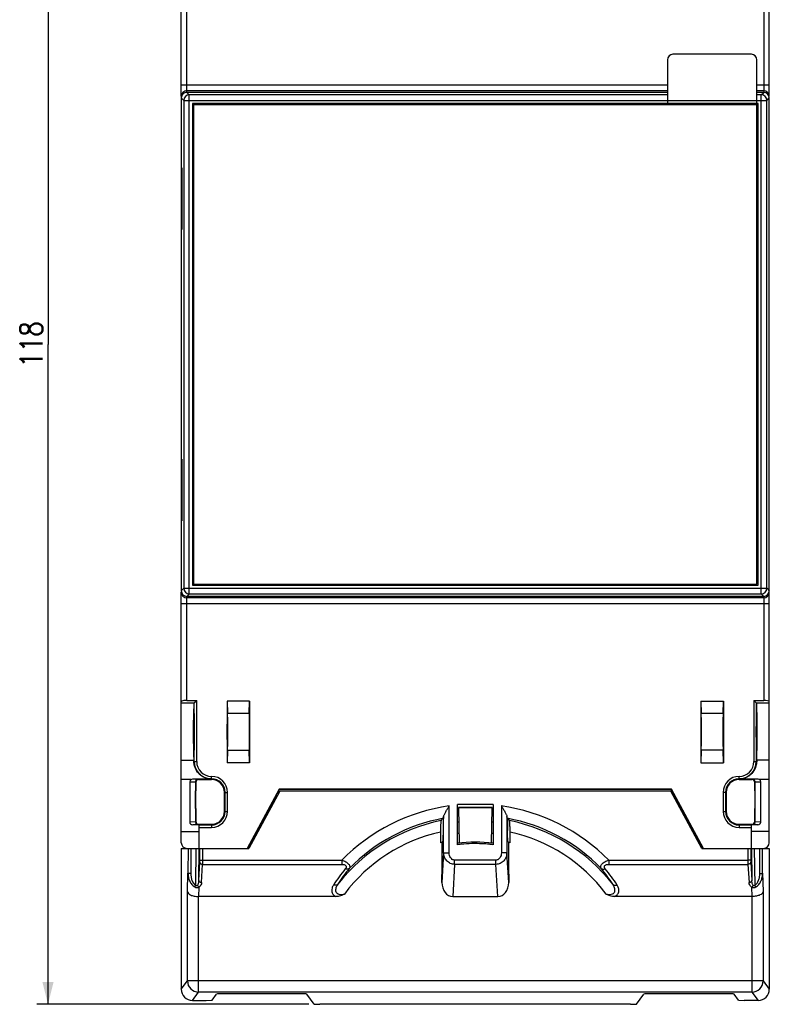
# Model space of a CAD drawing. Header units: millimetres. Extents: x 0 to 420, y 0 to 297.
# Tile 3 of 6: x 94 to 161, y 121 to 209. Entities that reach past the tile are written whole.
import ezdxf

# ---------------------------------------------------------------- set-up
doc = ezdxf.new("R2010")
doc.units = ezdxf.units.MM
doc.header["$LTSCALE"] = 23.1
doc.layers.get('0').update_dxf_attribs({"linetype": 'CONTINUOUS'})
doc.styles.get("Standard").update_dxf_attribs({"font": 'SIMPLEX.SHX', "width": 0.8})
doc.dimstyles.new('DIMSTYLE_1', dxfattribs={"dimtxt": 2, "dimasz": 2, "dimexe": 1, "dimexo": 1, "dimgap": 0.5, "dimtad": 1, "dimdec": 0, "dimdsep": 46, "dimtxsty": 'Standard', "dimblk": '_FILLED', "dimblk1": '_FILLED', "dimblk2": '_FILLED', "dimcen": 0.09, "dimazin": 2, "dimtp": 0.3, "dimtm": 0.3, "dimtfac": 1, "dimtdec": 0, "dimtofl": 0, "dimtmove": 0, "dimatfit": 3, "dimldrblk": '_FILLED', "dimfxl": 0, "dimtolj": 1, "dimarcsym": 0})

# ---------------------------------------------------------------- blocks, each defined once
blk = doc.blocks.new('_FILLED')
at = {"color": 0, "linetype": 'ByBlock'}
blk.add_solid([(0, 0), (-1, 0.25), (-1, -0.25)], dxfattribs=at)
blk = doc.blocks.new('*D1')
at = {"color": 8}
for p, q in [((119.772, 239.027), (95.493, 239.027)), ((96.493, 239.027), (96.493, 180.102)), ((96.493, 121.177), (96.493, 180.102)), ((119.772, 121.177), (95.493, 121.177))]:
    blk.add_line(p, q, dxfattribs=at)
at = {"color": 8, "xscale": 2, "yscale": 2, "zscale": 2}
for p, rotation in [((96.493, 239.027), 90), ((96.493, 121.177), 270)]:
    blk.add_blockref('_FILLED', p, dxfattribs=dict(at, rotation=rotation))
at = {"color": 8, "insert": (93.993, 180.102), "char_height": 2, "width": 4.8, "attachment_point": 2, "rotation": 90, "line_spacing_factor": 0.9}
blk.add_mtext('118', dxfattribs=at)

msp = doc.modelspace()

# ---------------------------------------------------------------- linework, layer by layer
at = {"color": 7}
for p, q in [((108.39, 202.233), (108.39, 224.602)), ((160.89, 202.233), (160.89, 224.602)), ((108.89, 202.602), (108.89, 211.888)), ((160.39, 211.888), (160.39, 202.602)), ((159.29, 206.002), (152.29, 206.002)), ((151.79, 205.502), (151.79, 201.502)), ((159.79, 158.702), (159.79, 205.502)), ((151.79, 203.233), (108.39, 203.233)), ((160.89, 203.233), (159.79, 203.233)), ((151.79, 202.733), (108.89, 202.733)), ((109.109, 202.384), (108.89, 202.602)), ((151.79, 202.602), (108.89, 202.602)), ((109.109, 157.82), (109.109, 202.384)), ((151.79, 202.384), (109.109, 202.384)), ((160.39, 202.733), (159.79, 202.733)), ((160.39, 202.602), (159.79, 202.602)), ((160.172, 202.384), (159.79, 202.384)), ((160.172, 202.384), (160.39, 202.602)), ((160.172, 157.82), (160.172, 202.384)), ((108.39, 202.102), (108.39, 158.102)), ((108.609, 201.884), (108.39, 202.102)), ((108.609, 201.884), (108.609, 158.32)), ((108.609, 201.884), (160.672, 201.884)), ((109.382, 201.611), (109.382, 158.593)), ((109.382, 201.611), (109.39, 201.602)), ((159.899, 201.611), (109.382, 201.611)), ((109.39, 201.602), (109.39, 158.602)), ((151.79, 201.602), (109.39, 201.602)), ((109.49, 201.502), (109.49, 158.702)), ((109.49, 201.502), (159.79, 201.502)), ((159.89, 201.602), (159.79, 201.602)), ((159.899, 201.611), (159.89, 201.602)), ((159.89, 158.602), (159.89, 201.602)), ((159.899, 158.593), (159.899, 201.611)), ((160.672, 201.884), (160.89, 202.102)), ((160.672, 158.32), (160.672, 201.884)), ((160.89, 158.102), (160.89, 202.102)), ((108.404, 190.352), (108.404, 195.852)), ((108.404, 195.852), (108.439, 195.852)), ((108.439, 195.852), (108.439, 190.352)), ((160.876, 194.852), (160.842, 194.852)), ((160.842, 194.852), (160.842, 191.352)), ((160.876, 191.352), (160.876, 194.852)), ((160.842, 191.352), (160.876, 191.352)), ((108.439, 190.352), (108.404, 190.352)), ((108.404, 164.352), (108.404, 169.852)), ((108.404, 169.852), (108.439, 169.852)), ((108.439, 169.852), (108.439, 164.352)), ((160.876, 168.852), (160.842, 168.852)), ((160.842, 168.852), (160.842, 165.352)), ((160.876, 165.352), (160.876, 168.852)), ((160.842, 165.352), (160.876, 165.352)), ((108.439, 164.352), (108.404, 164.352)), ((108.609, 158.32), (108.39, 158.102)), ((108.609, 158.32), (160.672, 158.32)), ((109.382, 158.593), (109.39, 158.602)), ((109.382, 158.593), (159.899, 158.593)), ((109.39, 158.602), (159.89, 158.602)), ((109.49, 158.702), (159.79, 158.702)), ((159.899, 158.593), (159.89, 158.602)), ((160.672, 158.32), (160.89, 158.102)), ((108.39, 135.602), (108.39, 157.971)), ((109.109, 157.82), (108.89, 157.602)), ((108.89, 148.316), (108.89, 157.602)), ((160.39, 157.602), (108.89, 157.602)), ((160.39, 157.471), (108.89, 157.471)), ((109.109, 157.82), (160.172, 157.82)), ((160.172, 157.82), (160.39, 157.602)), ((160.39, 157.602), (160.39, 148.316)), ((160.89, 135.602), (160.89, 157.971)), ((108.39, 156.971), (160.89, 156.971)), ((108.39, 148.102), (109.551, 148.102)), ((108.89, 148.316), (109.765, 148.316)), ((109.551, 148.102), (109.765, 148.316)), ((109.551, 142.852), (109.551, 148.102)), ((109.765, 142.852), (109.765, 148.316)), ((114.49, 148.252), (112.49, 148.252)), ((112.49, 148.252), (112.517, 147.15)), ((112.49, 148.252), (112.49, 142.752)), ((114.463, 147.15), (114.49, 148.252)), ((114.49, 148.252), (114.49, 142.752)), ((154.79, 148.252), (156.79, 148.252)), ((154.79, 148.252), (154.817, 147.15)), ((154.79, 148.252), (154.79, 142.752)), ((156.763, 147.15), (156.79, 148.252)), ((156.79, 148.252), (156.79, 142.752)), ((159.516, 148.316), (160.39, 148.316)), ((159.73, 148.102), (159.516, 148.316)), ((159.516, 148.316), (159.516, 142.852)), ((159.73, 148.102), (160.89, 148.102)), ((159.73, 148.102), (159.73, 142.852)), ((114.463, 147.15), (112.517, 147.15)), ((156.763, 147.15), (154.817, 147.15)), ((112.517, 143.854), (112.49, 142.752)), ((112.517, 143.854), (114.463, 143.854)), ((114.49, 142.752), (114.463, 143.854)), ((154.817, 143.854), (154.79, 142.752)), ((156.763, 143.854), (154.817, 143.854)), ((156.79, 142.752), (156.763, 143.854)), ((108.39, 142.962), (109.511, 142.962)), ((109.517, 142.852), (109.765, 142.852)), ((114.49, 142.752), (112.49, 142.752)), ((154.79, 142.752), (156.79, 142.752)), ((159.516, 142.852), (159.764, 142.852)), ((160.89, 142.962), (159.77, 142.962)), ((109.256, 141.252), (108.39, 141.252)), ((109.142, 141.052), (109.66, 141.035)), ((109.142, 141.052), (109.142, 137.452)), ((109.425, 141.3), (111.09, 141.3)), ((109.66, 141.033), (109.69, 141.002)), ((109.66, 141.033), (109.66, 137.471)), ((109.69, 141.002), (109.69, 140.252)), ((109.909, 141.284), (109.94, 141.252)), ((109.94, 141.252), (111.09, 141.252)), ((111.09, 141.252), (111.09, 141.526)), ((158.19, 141.252), (158.19, 141.526)), ((158.19, 141.3), (159.856, 141.3)), ((158.19, 141.252), (159.34, 141.252)), ((159.372, 141.284), (159.34, 141.252)), ((159.621, 141.033), (159.59, 141.002)), ((159.59, 140.252), (159.59, 141.002)), ((159.621, 141.035), (160.138, 141.052)), ((159.621, 137.471), (159.621, 141.033)), ((160.89, 141.252), (160.025, 141.252)), ((160.138, 137.452), (160.138, 141.052)), ((109.69, 140.252), (109.671, 140.252)), ((109.671, 138.652), (109.671, 140.252)), ((112.24, 140.102), (112.515, 140.102)), ((112.24, 138.402), (112.24, 140.102)), ((112.301, 138.402), (112.301, 140.102)), ((112.515, 138.402), (112.515, 140.102)), ((117.125, 140.379), (114.26, 135.102)), ((117.141, 140.352), (114.29, 135.102)), ((117.182, 140.202), (114.412, 135.102)), ((117.189, 140.202), (114.42, 135.102)), ((152.156, 140.379), (117.125, 140.379)), ((117.125, 140.379), (117.141, 140.352)), ((152.14, 140.352), (117.141, 140.352)), ((152.092, 140.202), (117.189, 140.202)), ((154.861, 135.102), (152.092, 140.202)), ((154.868, 135.102), (152.099, 140.202)), ((152.156, 140.379), (152.14, 140.352)), ((154.99, 135.102), (152.14, 140.352)), ((155.021, 135.102), (152.156, 140.379)), ((157.04, 140.102), (156.766, 140.102)), ((156.766, 140.102), (156.766, 138.402)), ((156.98, 140.102), (156.98, 138.402)), ((157.04, 140.102), (157.04, 138.402)), ((159.59, 140.252), (159.61, 140.252)), ((159.61, 140.252), (159.61, 138.652)), ((136.24, 139.024), (133.04, 139.024)), ((133.04, 135.427), (133.04, 139.024)), ((136.24, 139.024), (136.24, 135.427)), ((109.69, 138.652), (109.671, 138.652)), ((109.69, 138.652), (109.69, 137.502)), ((112.24, 138.402), (112.515, 138.402)), ((132.315, 134.691), (132.315, 138.884)), ((136.14, 138.752), (133.14, 138.752)), ((133.14, 138.752), (133.14, 138.725)), ((136.14, 138.725), (133.14, 138.725)), ((133.14, 138.725), (133.195, 135.574)), ((136.085, 135.574), (136.14, 138.725)), ((136.14, 138.752), (136.14, 138.725)), ((136.966, 138.884), (136.966, 134.691)), ((156.766, 138.402), (157.04, 138.402)), ((159.59, 138.652), (159.61, 138.652)), ((159.59, 137.502), (159.59, 138.652)), ((109.66, 137.47), (109.142, 137.452)), ((109.99, 137.204), (109.422, 137.204)), ((109.66, 137.471), (109.69, 137.502)), ((109.909, 137.22), (109.94, 137.252)), ((109.94, 137.252), (111.09, 137.252)), ((109.99, 135.102), (109.99, 137.204)), ((109.99, 137.192), (111.09, 137.192)), ((111.09, 137.252), (111.09, 136.978)), ((131.583, 137.579), (131.64, 137.697)), ((131.793, 137.783), (131.762, 137.72)), ((131.762, 137.72), (131.762, 136.705)), ((131.816, 134.687), (131.816, 137.939)), ((137.465, 137.939), (137.465, 134.687)), ((137.488, 137.783), (137.519, 137.72)), ((137.519, 137.72), (137.519, 136.705)), ((137.698, 137.579), (137.641, 137.697)), ((158.19, 137.252), (159.34, 137.252)), ((158.19, 137.252), (158.19, 136.978)), ((158.19, 137.192), (159.29, 137.192)), ((159.859, 137.204), (159.29, 137.204)), ((159.29, 135.102), (159.29, 137.204)), ((159.372, 137.22), (159.34, 137.252)), ((159.621, 137.471), (159.59, 137.502)), ((160.138, 137.452), (159.621, 137.47)), ((108.39, 136.602), (109.99, 136.602)), ((109.99, 136.978), (111.09, 136.978)), ((131.535, 136.543), (131.535, 135.606)), ((137.746, 135.606), (137.746, 136.543)), ((158.19, 136.978), (159.29, 136.978)), ((160.89, 136.602), (159.29, 136.602)), ((131.657, 135.634), (131.657, 132.794)), ((137.624, 135.634), (137.637, 135.631)), ((137.624, 132.794), (137.624, 135.634)), ((108.389, 135.102), (114.42, 135.102)), ((108.389, 135.102), (108.389, 122.526)), ((109, 135.102), (108.99, 132.892)), ((109.25, 135.102), (109.24, 132.851)), ((109.696, 131.788), (109.726, 135.102)), ((109.95, 132.238), (109.977, 135.102)), ((110.053, 134.053), (110.053, 135.102)), ((110.303, 134.055), (110.303, 135.102)), ((131.816, 134.687), (131.657, 132.066)), ((137.624, 132.066), (137.465, 134.687)), ((154.861, 135.102), (160.892, 135.102)), ((158.978, 135.102), (158.978, 134.055)), ((159.228, 135.102), (159.228, 134.053)), ((159.304, 135.102), (159.331, 132.238)), ((159.554, 135.102), (159.585, 131.788)), ((160.041, 132.851), (160.031, 135.102)), ((160.291, 132.892), (160.281, 135.102)), ((160.892, 135.102), (160.892, 122.526)), ((109.95, 132.238), (110.048, 133.862)), ((110.2, 132.049), (110.298, 133.673)), ((110.298, 133.673), (122.722, 133.673)), ((110.303, 134.055), (122.722, 134.055)), ((122.722, 134.055), (122.722, 133.673)), ((132.799, 133.673), (132.624, 130.794)), ((136.482, 134.055), (132.799, 134.055)), ((132.799, 133.673), (132.799, 134.055)), ((136.482, 133.673), (132.799, 133.673)), ((136.482, 133.673), (136.482, 134.055)), ((136.657, 130.794), (136.482, 133.673)), ((146.559, 134.055), (158.978, 134.055)), ((146.559, 134.055), (146.559, 133.673)), ((146.559, 133.673), (158.983, 133.673)), ((158.983, 133.673), (159.081, 132.049)), ((159.232, 133.862), (159.331, 132.238)), ((108.94, 131.246), (108.99, 132.892)), ((131.658, 132.794), (131.657, 132.794)), ((131.658, 132.794), (131.657, 132.77)), ((131.657, 132.066), (131.657, 132.77)), ((137.622, 132.794), (137.624, 132.794)), ((137.622, 132.794), (137.624, 132.77)), ((137.624, 132.77), (137.624, 132.066)), ((160.291, 132.892), (160.341, 131.246)), ((108.94, 123.26), (108.94, 131.246)), ((109.949, 130.794), (109.974, 131.646)), ((159.306, 131.646), (159.332, 130.794)), ((160.341, 131.246), (160.341, 123.26)), ((109.94, 122.261), (109.94, 130.794)), ((122.198, 130.794), (109.949, 130.794)), ((132.624, 130.794), (136.657, 130.794)), ((159.332, 130.794), (147.083, 130.794)), ((159.341, 130.794), (159.341, 122.261)), ((108.389, 122.526), (108.94, 123.26)), ((159.341, 123.269), (109.94, 123.269)), ((160.341, 123.26), (160.892, 122.526)), ((109.389, 121.526), (109.94, 122.261)), ((159.341, 122.261), (109.94, 122.261)), ((159.341, 122.261), (159.892, 121.526)), ((109.389, 121.526), (110.62, 121.526)), ((110.62, 121.526), (111.133, 121.544)), ((111.133, 121.544), (111.54, 122.086)), ((118.591, 122.12), (112.54, 122.12)), ((120.259, 121.195), (119.591, 122.086)), ((149.021, 121.195), (149.69, 122.086)), ((156.741, 122.12), (150.69, 122.12)), ((158.147, 121.544), (157.741, 122.086)), ((158.147, 121.544), (158.661, 121.526)), ((159.892, 121.526), (158.661, 121.526)), ((120.259, 121.195), (120.772, 121.177)), ((148.508, 121.177), (120.772, 121.177)), ((148.508, 121.177), (149.021, 121.195))]:
    msp.add_line(p, q, dxfattribs=at)
for centre, radius, start, end in [((152.29, 205.502), 0.5, 90, 180), ((159.29, 205.502), 0.5, 0, 90), ((108.89, 202.233), 0.5, 89.99533, 179.99533), ((109.109, 201.884), 0.5, 90.02097, 179.97903), ((160.172, 201.884), 0.5, 0.02097, 89.97903), ((160.39, 202.233), 0.5, 0.00467, 90.00467), ((109.109, 158.32), 0.5, 180.02097, 269.97903), ((160.172, 158.32), 0.5, 270.02097, 359.97903), ((108.89, 157.971), 0.5, 180.00467, 270.00467), ((160.39, 157.971), 0.5, 269.99533, 359.99533), ((111.09, 142.852), 1.54, 180, 270), ((111.09, 142.852), 1.326, 180, 270), ((158.19, 142.852), 1.54, 270, 360), ((158.19, 142.852), 1.326, 270, 360), ((111.09, 140.102), 1.424, 0, 90), ((111.09, 140.102), 1.21, 0, 90), ((111.09, 140.102), 1.15, 0, 90), ((158.19, 140.102), 1.424, 90, 180), ((158.19, 140.102), 1.21, 90, 180), ((158.19, 140.102), 1.15, 90, 180), ((111.09, 138.402), 1.424, 270, 360), ((111.09, 138.402), 1.21, 270, 360), ((111.09, 138.402), 1.15, 270, 360), ((134.641, 122.324), 16.723, 97.99377, 135.45505), ((134.64, 122.324), 16.723, 44.54495, 82.00623), ((158.19, 138.402), 1.424, 180, 270), ((158.19, 138.402), 1.21, 180, 270), ((158.19, 138.402), 1.15, 180, 270), ((134.64, 122.302), 15.58, 101.31601, 141.97586), ((134.64, 122.316), 15.727, 100.43258, 135.66243), ((134.64, 122.311), 15.676, 100.58168, 101.0344), ((134.64, 122.002), 15.5, 95.46786, 95.92496), ((134.64, 122.002), 15.5, 84.07504, 84.53214), ((134.641, 122.316), 15.727, 44.33757, 79.56742), ((134.64, 122.311), 15.676, 78.9656, 79.41832), ((134.641, 122.302), 15.58, 38.02413, 78.68399), ((134.64, 122.294), 14.584, 102.29259, 143.2281), ((134.64, 122.002), 14.5, 95.77867, 96.33595), ((134.64, 122.002), 14.5, 83.66405, 84.22133), ((134.641, 122.294), 14.584, 36.77191, 77.70741), ((108.89, 135.602), 0.5, 180, 270), ((134.64, 122.293), 13.67, 102.6061, 103.12917), ((134.64, 122.152), 13.5, 83.19267, 96.80733), ((134.639, 122.334), 13.191, 96.22356, 96.96174), ((134.64, 122.323), 13.201, 95.41231, 96.22356), ((134.64, 122.323), 13.201, 83.77644, 84.58769), ((134.642, 122.334), 13.191, 83.03826, 83.77644), ((134.64, 122.294), 13.67, 76.87083, 77.33578), ((160.39, 135.602), 0.5, 270, 360), ((134.879, 123.497), 15.36, 140.44434, 147.1496), ((134.876, 123.872), 14.863, 140.59418, 147.31289), ((134.394, 123.864), 14.876, 32.69005, 39.40288), ((134.392, 123.489), 15.373, 32.85327, 39.55278), ((109.941, 123.261), 1.001, 180.05718, 269.94607), ((159.34, 123.261), 1.001, 270.05391, 359.94285)]:
    msp.add_arc(centre, radius, start, end, dxfattribs=at)
for centre, major_axis, ratio, start_param, end_param in [((108.89, 202.102), (-0.354, 0.354), 0.999695, -0.785246, 0.785246), ((108.89, 202.102), (0, 0.5), 0.999848, 6.283185, 7.853982), ((160.39, 202.102), (0.354, 0.354), 0.999695, -0.785246, 0.785246), ((160.39, 202.102), (0, -0.5), 0.999848, 7.853982, 9.424778), ((108.89, 158.102), (0.354, 0.354), 0.999695, 2.356347, 3.926839), ((108.89, 158.102), (0, 0.5), 0.999848, 7.853982, 9.424778), ((160.39, 158.102), (0.354, -0.354), 0.999695, -0.785246, 0.785246), ((160.39, 158.102), (0, -0.5), 0.999848, 6.283185, 7.853982), ((108.89, 148.183), (0.5, 0), 0.266291, 1.570796, 3.141593), ((109.521, 145.502), (0, 2.6), 0.017455, 6.283185, 9.208943), ((159.76, 145.502), (0, 2.6), 0.017455, -2.925758, 0), ((160.39, 148.183), (0.5, 0), 0.266291, 0, 1.570796), ((112.512, 145.502), (0, 1.75), 0.008727, -2.798889, -0.342703), ((114.469, 145.502), (0, 1.75), 0.008727, 0.342703, 2.798889), ((154.812, 145.502), (0, 1.75), 0.008727, -2.798889, -0.342703), ((156.769, 145.502), (0, 1.75), 0.008727, 0.342703, 2.798889), ((109.504, 141.009), (0, 2), 0.017455, -0.398523, -0.215835), ((159.777, 141.009), (0, 2), 0.017455, 0.215835, 0.398523), ((109.424, 141.05), (0.281, -0.009), 0.888006, 2.238766, 3.171534), ((109.94, 141.002), (0.177, -0.177), 0.999695, 2.356347, 3.926839), ((159.34, 141.002), (-0.177, -0.177), 0.999695, 2.356347, 3.926839), ((159.857, 141.05), (0.281, 0.009), 0.888006, -0.029941, 0.902827), ((109.424, 137.454), (0.281, 0.009), 0.888006, 3.111651, 4.674426), ((109.94, 137.502), (0.177, 0.177), 0.999695, 2.356347, 3.926839), ((159.34, 137.502), (-0.177, 0.177), 0.999695, 8.639532, 10.210024), ((159.857, 137.454), (0.281, -0.009), 0.888006, -1.532833, 0.029941), ((137.067, 123.195), (11.129, 11.126), 0.845283, 1.245642, 1.249547), ((132.214, 123.195), (11.129, -11.126), 0.845283, 1.892046, 1.89595), ((132.658, 132.111), (0.08, 1.316), 0.758685, -4.631961, -3.095232), ((136.622, 132.111), (-0.08, 1.316), 0.758685, -3.187954, -1.651224), ((109.966, 132.111), (0.04, 1.317), 0.759135, -3.127545, -3.118402), ((159.315, 132.111), (-0.04, 1.317), 0.759135, -3.164784, -3.15564), ((109.39, 122.527), (0.727, 0.688), 0.999314, 2.384293, 3.954404), ((159.891, 122.527), (0.727, -0.688), 0.999314, -0.812811, 0.7573), ((112.54, 122.085), (1, 0), 0.034911, 1.570796, 3.115413), ((118.591, 122.085), (1, 0), 0.034911, 0.02618, 1.570796), ((150.69, 122.085), (1, 0), 0.034911, 1.570796, 3.115413), ((156.741, 122.085), (1, 0), 0.034911, 0.02618, 1.570796)]:
    msp.add_ellipse(centre, major_axis=major_axis, ratio=ratio, start_param=start_param, end_param=end_param, dxfattribs=at)
for centre, major_axis, ratio in [((109.52, 145.502), (0, 1.67), 0.017458), ((159.76, 145.502), (0, 1.67), 0.017458), ((112.512, 145.502), (0, 1.3), 0.008727), ((156.769, 145.502), (0, 1.3), 0.008727)]:
    msp.add_ellipse(centre, major_axis=major_axis, ratio=ratio, dxfattribs=at)
for points, knots in [([(111.09, 141.3), (110.849, 141.3), (110.367, 141.415), (109.831, 141.863), (109.572, 142.385), (109.523, 142.718), (109.517, 142.852)], [0, 0, 0, 0, 0.297694, 0.587309, 0.83486, 1, 1, 1, 1]), ([(159.764, 142.852), (159.758, 142.718), (159.708, 142.385), (159.45, 141.863), (158.914, 141.415), (158.431, 141.3), (158.19, 141.3)], [0, 0, 0, 0, 0.165139, 0.412695, 0.702312, 1, 1, 1, 1]), ([(109.66, 141.035), (109.66, 141.099), (109.715, 141.23), (109.846, 141.283), (109.909, 141.284)], [0, 0, 0, 0, 0.505035, 1, 1, 1, 1]), ([(159.621, 141.033), (159.621, 141.097), (159.567, 141.23), (159.435, 141.283), (159.372, 141.284)], [0, 0, 0, 0, 0.505029, 1, 1, 1, 1]), ([(131.816, 137.939), (131.818, 137.971), (131.837, 138.039), (131.88, 138.144), (131.937, 138.258), (132.027, 138.422), (132.154, 138.632), (132.261, 138.799), (132.315, 138.884)], [0, 0, 0, 0, 0.088609, 0.196044, 0.316342, 0.445218, 0.718001, 1, 1, 1, 1]), ([(136.966, 138.884), (137.02, 138.799), (137.127, 138.632), (137.253, 138.422), (137.344, 138.258), (137.401, 138.144), (137.444, 138.039), (137.463, 137.971), (137.465, 137.939)], [0, 0, 0, 0, 0.281956, 0.554745, 0.683613, 0.803922, 0.911363, 1, 1, 1, 1]), ([(109.909, 137.22), (109.846, 137.221), (109.715, 137.274), (109.66, 137.405), (109.66, 137.47)], [0, 0, 0, 0, 0.494965, 1, 1, 1, 1]), ([(131.583, 137.579), (131.581, 137.574), (131.577, 137.562), (131.57, 137.525), (131.563, 137.459), (131.555, 137.357), (131.548, 137.228), (131.543, 137.077), (131.537, 136.846), (131.535, 136.666), (131.535, 136.543)], [0, 0, 0, 0, 0.014826, 0.037808, 0.107698, 0.207321, 0.333023, 0.480344, 0.64426, 1, 1, 1, 1]), ([(131.816, 137.939), (131.814, 137.92), (131.811, 137.885), (131.806, 137.839), (131.8, 137.807), (131.796, 137.789), (131.793, 137.783)], [0, 0, 0, 0, 0.368297, 0.660511, 0.871683, 1, 1, 1, 1]), ([(137.488, 137.783), (137.485, 137.789), (137.481, 137.807), (137.475, 137.839), (137.47, 137.885), (137.467, 137.92), (137.465, 137.939)], [0, 0, 0, 0, 0.128317, 0.339489, 0.631703, 1, 1, 1, 1]), ([(137.746, 136.543), (137.746, 136.666), (137.744, 136.846), (137.738, 137.077), (137.733, 137.228), (137.726, 137.357), (137.718, 137.459), (137.711, 137.525), (137.703, 137.562), (137.7, 137.574), (137.698, 137.579)], [0, 0, 0, 0, 0.355744, 0.519662, 0.666983, 0.792683, 0.892304, 0.962192, 0.985174, 1, 1, 1, 1]), ([(159.621, 137.47), (159.621, 137.405), (159.566, 137.274), (159.435, 137.221), (159.372, 137.22)], [0, 0, 0, 0, 0.505035, 1, 1, 1, 1]), ([(131.762, 136.705), (131.762, 136.639), (131.761, 136.51), (131.758, 136.322), (131.754, 136.147), (131.748, 135.992), (131.741, 135.878), (131.735, 135.802), (131.73, 135.756), (131.726, 135.72), (131.721, 135.692), (131.716, 135.675), (131.713, 135.665), (131.71, 135.663)], [0, 0, 0, 0, 0.188566, 0.37084, 0.540031, 0.690148, 0.815517, 0.86735, 0.911206, 0.946654, 0.973307, 0.990983, 1, 1, 1, 1]), ([(137.571, 135.663), (137.568, 135.665), (137.564, 135.675), (137.56, 135.692), (137.555, 135.72), (137.55, 135.756), (137.546, 135.802), (137.54, 135.878), (137.533, 135.992), (137.527, 136.147), (137.522, 136.322), (137.52, 136.51), (137.519, 136.639), (137.519, 136.705)], [0, 0, 0, 0, 0.009017, 0.026693, 0.053346, 0.088794, 0.13265, 0.184483, 0.309852, 0.459969, 0.62916, 0.811434, 1, 1, 1, 1]), ([(135.886, 135.466), (135.679, 135.485), (134.85, 135.544), (134.015, 135.524), (133.395, 135.466)], [0, 0, 0, 0, 0.250147, 1, 1, 1, 1]), ([(131.816, 134.687), (131.82, 134.687), (131.835, 134.687), (131.866, 134.688), (131.913, 134.689), (131.975, 134.69), (132.049, 134.69), (132.163, 134.691), (132.253, 134.691), (132.315, 134.691)], [0, 0, 0, 0, 0.027923, 0.09067, 0.186175, 0.310757, 0.460102, 0.628967, 1, 1, 1, 1]), ([(132.799, 133.673), (132.666, 133.675), (132.401, 133.734), (132.077, 133.97), (131.868, 134.304), (131.818, 134.56), (131.816, 134.687)], [0, 0, 0, 0, 0.255445, 0.507671, 0.755344, 1, 1, 1, 1]), ([(132.799, 134.055), (132.762, 134.055), (132.688, 134.066), (132.553, 134.128), (132.421, 134.265), (132.334, 134.47), (132.315, 134.617), (132.315, 134.691)], [0, 0, 0, 0, 0.125322, 0.25071, 0.500034, 0.749862, 1, 1, 1, 1]), ([(136.966, 134.691), (136.966, 134.617), (136.947, 134.47), (136.859, 134.264), (136.728, 134.128), (136.593, 134.066), (136.519, 134.055), (136.482, 134.055)], [0, 0, 0, 0, 0.25026, 0.500188, 0.749326, 0.87464, 1, 1, 1, 1]), ([(137.465, 134.687), (137.463, 134.56), (137.413, 134.303), (137.204, 133.97), (136.879, 133.734), (136.614, 133.675), (136.482, 133.673)], [0, 0, 0, 0, 0.244812, 0.492546, 0.744583, 1, 1, 1, 1]), ([(137.465, 134.687), (137.461, 134.687), (137.445, 134.687), (137.415, 134.688), (137.367, 134.689), (137.306, 134.69), (137.232, 134.69), (137.118, 134.691), (137.028, 134.691), (136.966, 134.691)], [0, 0, 0, 0, 0.027923, 0.09067, 0.186175, 0.310757, 0.460102, 0.628967, 1, 1, 1, 1]), ([(110.048, 133.862), (110.049, 133.875), (110.052, 133.939), (110.053, 134.002), (110.053, 134.053)], [0, 0, 0, 0, 0.20743, 1, 1, 1, 1]), ([(110.048, 133.862), (110.05, 133.837), (110.066, 133.786), (110.124, 133.725), (110.205, 133.685), (110.266, 133.674), (110.298, 133.673)], [0, 0, 0, 0, 0.216946, 0.456289, 0.720784, 1, 1, 1, 1]), ([(110.053, 134.053), (110.055, 134.053), (110.063, 134.053), (110.078, 134.053), (110.102, 134.054), (110.147, 134.054), (110.214, 134.054), (110.272, 134.055), (110.303, 134.055)], [0, 0, 0, 0, 0.027923, 0.09067, 0.186175, 0.310757, 0.628967, 1, 1, 1, 1]), ([(110.298, 133.673), (110.299, 133.7), (110.302, 133.827), (110.303, 133.954), (110.303, 134.055)], [0, 0, 0, 0, 0.207363, 1, 1, 1, 1]), ([(122.722, 134.055), (122.842, 134.015), (123.014, 133.941), (123.212, 133.81), (123.326, 133.706), (123.403, 133.599), (123.441, 133.491), (123.437, 133.39), (123.41, 133.333), (123.392, 133.307)], [0, 0, 0, 0, 0.334675, 0.488454, 0.624682, 0.739806, 0.83553, 0.919033, 1, 1, 1, 1]), ([(122.722, 133.673), (122.793, 133.673), (122.9, 133.665), (123.025, 133.617), (123.095, 133.56), (123.124, 133.485), (123.115, 133.41), (123.083, 133.341), (123.053, 133.299), (123.036, 133.278)], [0, 0, 0, 0, 0.306341, 0.448281, 0.571349, 0.677101, 0.779383, 0.886517, 1, 1, 1, 1]), ([(145.889, 133.307), (145.871, 133.333), (145.844, 133.39), (145.84, 133.491), (145.878, 133.599), (145.955, 133.706), (146.069, 133.81), (146.267, 133.941), (146.439, 134.015), (146.559, 134.055)], [0, 0, 0, 0, 0.080967, 0.164471, 0.260195, 0.375318, 0.511546, 0.665326, 1, 1, 1, 1]), ([(146.245, 133.278), (146.228, 133.299), (146.198, 133.341), (146.166, 133.41), (146.156, 133.485), (146.186, 133.56), (146.255, 133.617), (146.381, 133.665), (146.487, 133.673), (146.559, 133.673)], [0, 0, 0, 0, 0.113484, 0.220618, 0.3229, 0.428652, 0.551719, 0.69366, 1, 1, 1, 1]), ([(159.228, 134.053), (159.226, 134.053), (159.218, 134.053), (159.202, 134.053), (159.179, 134.054), (159.134, 134.054), (159.066, 134.054), (159.009, 134.055), (158.978, 134.055)], [0, 0, 0, 0, 0.027923, 0.09067, 0.186174, 0.310757, 0.628967, 1, 1, 1, 1]), ([(158.978, 134.055), (158.978, 134.019), (158.979, 133.892), (158.98, 133.765), (158.983, 133.673)], [0, 0, 0, 0, 0.280706, 1, 1, 1, 1]), ([(159.232, 133.862), (159.231, 133.837), (159.215, 133.786), (159.157, 133.725), (159.076, 133.685), (159.014, 133.674), (158.983, 133.673)], [0, 0, 0, 0, 0.216946, 0.456289, 0.720784, 1, 1, 1, 1]), ([(159.228, 134.053), (159.228, 134.035), (159.228, 133.971), (159.23, 133.908), (159.232, 133.862)], [0, 0, 0, 0, 0.280692, 1, 1, 1, 1]), ([(109.24, 132.851), (109.208, 132.851), (109.15, 132.853), (109.073, 132.861), (109.022, 132.871), (108.997, 132.882), (108.99, 132.889), (108.99, 132.892)], [0, 0, 0, 0, 0.365445, 0.678797, 0.896657, 0.961757, 1, 1, 1, 1]), ([(108.99, 132.892), (108.99, 132.772), (109.013, 132.531), (109.122, 132.184), (109.311, 131.873), (109.498, 131.712), (109.604, 131.655)], [0, 0, 0, 0, 0.250272, 0.500463, 0.750461, 1, 1, 1, 1]), ([(109.24, 132.851), (109.239, 132.751), (109.255, 132.55), (109.353, 132.167), (109.528, 131.892), (109.696, 131.788)], [0, 0, 0, 0, 0.25126, 0.502656, 1, 1, 1, 1]), ([(123.392, 133.307), (123.371, 133.29), (123.321, 133.262), (123.233, 133.244), (123.135, 133.249), (123.069, 133.266), (123.036, 133.278)], [0, 0, 0, 0, 0.217201, 0.453742, 0.714999, 1, 1, 1, 1]), ([(145.889, 133.307), (145.909, 133.29), (145.96, 133.262), (146.048, 133.244), (146.146, 133.249), (146.212, 133.266), (146.245, 133.278)], [0, 0, 0, 0, 0.217209, 0.45375, 0.715004, 1, 1, 1, 1]), ([(159.585, 131.788), (159.753, 131.892), (159.928, 132.167), (160.026, 132.55), (160.042, 132.751), (160.041, 132.851)], [0, 0, 0, 0, 0.497533, 0.748868, 1, 1, 1, 1]), ([(159.677, 131.655), (159.783, 131.713), (159.97, 131.873), (160.159, 132.184), (160.268, 132.531), (160.291, 132.772), (160.291, 132.892)], [0, 0, 0, 0, 0.249687, 0.499742, 0.749878, 1, 1, 1, 1]), ([(160.041, 132.851), (160.073, 132.851), (160.131, 132.853), (160.207, 132.861), (160.259, 132.871), (160.284, 132.882), (160.291, 132.889), (160.291, 132.892)], [0, 0, 0, 0, 0.365445, 0.678796, 0.896656, 0.961756, 1, 1, 1, 1]), ([(109.95, 132.238), (109.948, 132.162), (109.934, 132.049), (109.891, 131.903), (109.857, 131.833), (109.835, 131.801)], [0, 0, 0, 0, 0.495197, 0.74546, 1, 1, 1, 1]), ([(110.2, 132.049), (110.168, 132.05), (110.106, 132.06), (110.026, 132.101), (109.968, 132.162), (109.951, 132.213), (109.95, 132.238)], [0, 0, 0, 0, 0.279216, 0.54371, 0.783054, 1, 1, 1, 1]), ([(110.2, 132.049), (110.195, 131.975), (110.152, 131.818), (110.043, 131.693), (109.974, 131.646)], [0, 0, 0, 0, 0.470537, 1, 1, 1, 1]), ([(122.367, 131.899), (122.346, 131.877), (122.294, 131.839), (122.197, 131.809), (122.088, 131.804), (122.013, 131.818), (121.975, 131.829)], [0, 0, 0, 0, 0.218787, 0.456307, 0.717354, 1, 1, 1, 1]), ([(122.367, 131.899), (122.331, 131.846), (122.266, 131.739), (122.193, 131.57), (122.156, 131.395), (122.177, 131.246), (122.238, 131.143), (122.308, 131.078), (122.398, 131.031), (122.539, 130.992), (122.73, 130.986), (122.882, 131.009), (122.958, 131.024)], [0, 0, 0, 0, 0.121526, 0.238468, 0.350419, 0.45912, 0.515216, 0.574769, 0.638933, 0.707524, 0.85196, 1, 1, 1, 1]), ([(146.322, 131.024), (146.399, 131.009), (146.551, 130.987), (146.775, 130.993), (146.947, 131.054), (147.043, 131.143), (147.104, 131.246), (147.124, 131.395), (147.088, 131.57), (147.015, 131.74), (146.95, 131.846), (146.914, 131.899)], [0, 0, 0, 0, 0.148113, 0.292575, 0.424665, 0.484232, 0.54048, 0.64936, 0.76141, 0.878412, 1, 1, 1, 1]), ([(146.914, 131.899), (146.935, 131.877), (146.987, 131.839), (147.084, 131.809), (147.193, 131.804), (147.268, 131.818), (147.306, 131.829)], [0, 0, 0, 0, 0.218787, 0.456308, 0.717355, 1, 1, 1, 1]), ([(159.331, 132.238), (159.33, 132.213), (159.313, 132.162), (159.255, 132.101), (159.175, 132.06), (159.113, 132.05), (159.081, 132.049)], [0, 0, 0, 0, 0.216946, 0.45629, 0.720784, 1, 1, 1, 1]), ([(159.306, 131.646), (159.237, 131.693), (159.128, 131.818), (159.086, 131.975), (159.081, 132.049)], [0, 0, 0, 0, 0.529403, 1, 1, 1, 1]), ([(159.446, 131.801), (159.424, 131.833), (159.39, 131.903), (159.347, 132.049), (159.333, 132.162), (159.331, 132.238)], [0, 0, 0, 0, 0.254487, 0.504759, 1, 1, 1, 1]), ([(108.94, 131.246), (108.948, 131.106), (109.148, 130.962), (109.378, 130.876), (109.551, 130.831), (109.741, 130.803), (109.872, 130.795), (109.94, 130.794)], [0, 0, 0, 0, 0.363735, 0.502068, 0.657154, 0.825124, 1, 1, 1, 1]), ([(109.696, 131.788), (109.688, 131.775), (109.658, 131.73), (109.627, 131.685), (109.604, 131.655)], [0, 0, 0, 0, 0.28648, 1, 1, 1, 1]), ([(109.604, 131.655), (109.662, 131.623), (109.79, 131.584), (109.92, 131.617), (109.974, 131.646)], [0, 0, 0, 0, 0.516653, 1, 1, 1, 1]), ([(109.835, 131.801), (109.828, 131.79), (109.811, 131.768), (109.78, 131.748), (109.75, 131.747), (109.722, 131.759), (109.705, 131.776), (109.696, 131.788)], [0, 0, 0, 0, 0.236131, 0.476903, 0.604743, 0.736268, 1, 1, 1, 1]), ([(109.835, 131.801), (109.852, 131.769), (109.893, 131.711), (109.946, 131.664), (109.974, 131.646)], [0, 0, 0, 0, 0.517813, 1, 1, 1, 1]), ([(121.975, 131.829), (121.921, 131.745), (121.833, 131.571), (121.802, 131.325), (121.85, 131.137), (121.956, 130.95), (122.095, 130.846), (122.198, 130.794)], [0, 0, 0, 0, 0.243802, 0.474831, 0.592343, 0.716658, 1, 1, 1, 1]), ([(122.958, 131.024), (122.899, 130.993), (122.779, 130.934), (122.532, 130.835), (122.331, 130.794), (122.198, 130.794)], [0, 0, 0, 0, 0.250456, 0.500893, 1, 1, 1, 1]), ([(147.083, 130.794), (146.95, 130.794), (146.683, 130.849), (146.441, 130.962), (146.322, 131.024)], [0, 0, 0, 0, 0.49944, 1, 1, 1, 1]), ([(147.083, 130.794), (147.185, 130.846), (147.325, 130.95), (147.431, 131.137), (147.479, 131.325), (147.448, 131.572), (147.36, 131.746), (147.306, 131.829)], [0, 0, 0, 0, 0.283459, 0.407817, 0.525396, 0.75638, 1, 1, 1, 1]), ([(159.446, 131.801), (159.429, 131.769), (159.388, 131.711), (159.335, 131.664), (159.306, 131.646)], [0, 0, 0, 0, 0.517812, 1, 1, 1, 1]), ([(159.306, 131.646), (159.361, 131.617), (159.491, 131.584), (159.619, 131.623), (159.677, 131.655)], [0, 0, 0, 0, 0.483337, 1, 1, 1, 1]), ([(160.341, 131.246), (160.333, 131.106), (160.132, 130.962), (159.903, 130.876), (159.729, 130.831), (159.54, 130.803), (159.408, 130.795), (159.341, 130.794)], [0, 0, 0, 0, 0.363735, 0.502068, 0.657154, 0.825124, 1, 1, 1, 1]), ([(159.585, 131.788), (159.575, 131.776), (159.559, 131.759), (159.531, 131.747), (159.501, 131.748), (159.47, 131.768), (159.453, 131.79), (159.446, 131.801)], [0, 0, 0, 0, 0.263637, 0.39513, 0.52242, 0.763101, 1, 1, 1, 1]), ([(159.677, 131.655), (159.67, 131.664), (159.638, 131.707), (159.608, 131.752), (159.585, 131.788)], [0, 0, 0, 0, 0.20437, 1, 1, 1, 1]), ([(109.94, 123.269), (109.876, 123.269), (109.75, 123.269), (109.568, 123.268), (109.399, 123.267), (109.25, 123.266), (109.142, 123.265), (109.069, 123.264), (109.026, 123.264), (108.992, 123.263), (108.966, 123.262), (108.95, 123.261), (108.942, 123.261), (108.94, 123.26)], [0, 0, 0, 0, 0.191855, 0.376723, 0.547482, 0.697947, 0.822459, 0.873503, 0.916405, 0.950794, 0.976321, 0.992765, 1, 1, 1, 1]), ([(160.341, 123.26), (160.339, 123.261), (160.331, 123.261), (160.314, 123.262), (160.289, 123.263), (160.255, 123.264), (160.212, 123.264), (160.139, 123.265), (160.03, 123.266), (159.882, 123.267), (159.713, 123.268), (159.531, 123.269), (159.405, 123.269), (159.341, 123.269)], [0, 0, 0, 0, 0.007234, 0.023675, 0.0492, 0.083585, 0.126484, 0.177528, 0.302037, 0.452497, 0.623253, 0.808135, 1, 1, 1, 1])]:
    msp.add_open_spline(points, degree=3, knots=knots, dxfattribs=at)
for points in [[(109.256, 141.252), (109.306, 141.283), (109.367, 141.3), (109.425, 141.3)], [(159.856, 141.3), (159.914, 141.3), (159.975, 141.283), (160.025, 141.252)]]:
    msp.add_open_spline(points, degree=3, dxfattribs=at)

# ---------------------------------------------------------------- dimensions: what is measured, and where the dimension line sits
at = {"color": 8}
dim = msp.add_linear_dim(base=(96.493, 121.177), p1=(120.772, 239.027), p2=(120.772, 121.177), angle=270, dimstyle='DIMSTYLE_1', dxfattribs=at)
dim.commit()
dim.dimension.update_dxf_attribs({"geometry": '*D1', "text_midpoint": (96.493, 180.352), "dimtype": 160})

doc.saveas('drawing.dxf')
